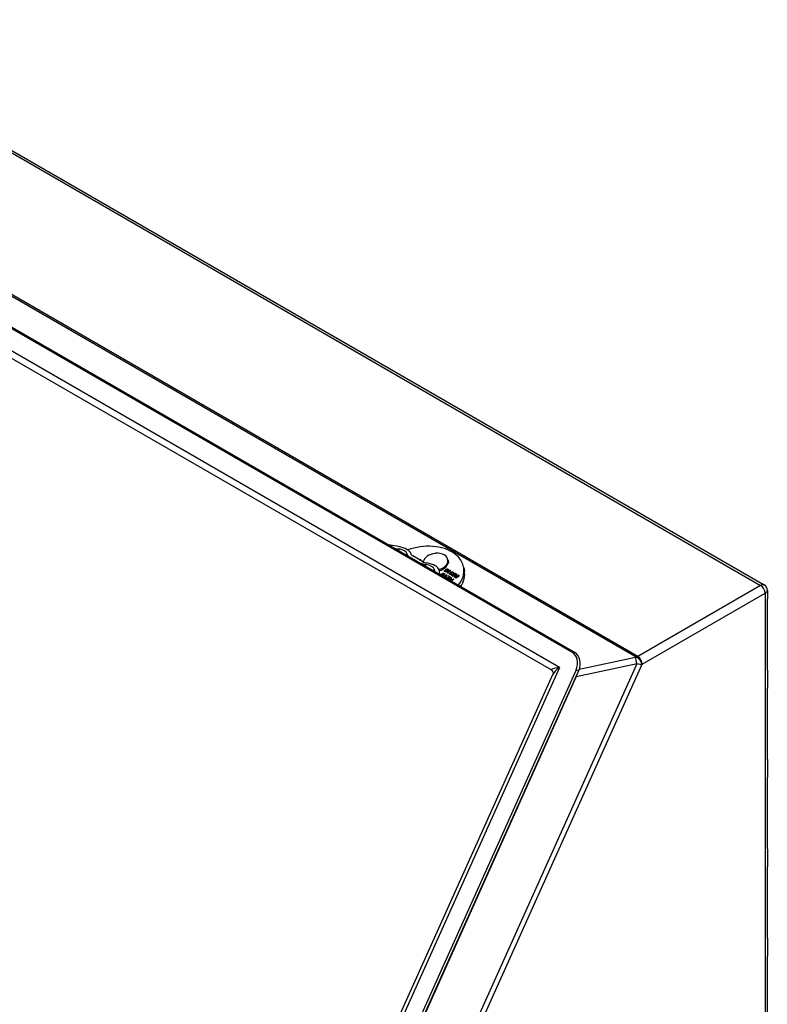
# Model space of a CAD drawing. Header units: inches. Extents: x 13 to 125, y 11 to 86.
# Tile 11 of 11: x 115.96 to 124.52, y 49.36 to 60.63. Entities that reach past the tile are written whole.
import ezdxf

# ---------------------------------------------------------------- set-up
doc = ezdxf.new("R2010")
doc.units = ezdxf.units.IN
doc.header["$MEASUREMENT"] = 0
doc.layers.add('Visible Edges(ANSI)', color=7, linetype='Continuous', lineweight=25)
doc.layers.add('Visible Tangent Edges(ANSI)', color=7, linetype='Continuous', lineweight=25)

msp = doc.modelspace()

# ---------------------------------------------------------------- linework, layer by layer
at = {"layer": 'Visible Edges(ANSI)'}
for p, q in [((113.279, 60.633), (124.485, 54.163)), ((111.454, 59.649), (122.284, 53.397)), ((122.315, 53.389), (111.486, 59.642)), ((111.517, 59.27), (122.049, 53.19)), ((120.299, 54.602), (120.207, 54.617)), ((120.242, 54.586), (120.305, 54.576)), ((120.435, 54.476), (120.524, 54.425)), ((120.573, 54.432), (120.462, 54.496)), ((120.538, 54.452), (120.552, 54.454)), ((120.552, 54.454), (120.541, 54.45)), ((120.721, 54.526), (120.719, 54.525)), ((120.723, 54.525), (120.721, 54.526)), ((120.863, 54.453), (120.865, 54.444)), ((120.866, 54.443), (120.864, 54.444)), ((120.864, 54.441), (120.866, 54.443)), ((120.864, 54.441), (120.866, 54.427)), ((120.866, 54.443), (120.871, 54.414)), ((120.707, 54.344), (120.713, 54.314)), ((120.771, 54.292), (120.762, 54.335)), ((120.828, 54.33), (120.829, 54.324)), ((120.828, 54.33), (120.832, 54.327)), ((120.829, 54.324), (120.83, 54.323)), ((120.83, 54.323), (120.831, 54.317)), ((120.843, 54.333), (120.844, 54.327)), ((120.853, 54.303), (120.888, 54.331)), ((120.854, 54.325), (120.855, 54.321)), ((120.871, 54.414), (120.864, 54.408)), ((120.864, 54.338), (120.865, 54.332)), ((120.892, 54.328), (120.865, 54.307)), ((120.888, 54.331), (120.889, 54.325)), ((120.888, 54.331), (120.892, 54.328)), ((121.046, 54.363), (121.053, 54.323)), ((120.786, 54.274), (120.786, 54.272)), ((120.796, 54.287), (120.797, 54.284)), ((120.804, 54.262), (120.848, 54.279)), ((120.807, 54.28), (120.808, 54.274)), ((120.839, 54.272), (120.808, 54.259)), ((120.823, 54.283), (120.818, 54.285)), ((120.82, 54.29), (120.821, 54.284)), ((120.828, 54.248), (120.842, 54.269)), ((120.832, 54.246), (120.843, 54.264)), ((120.853, 54.277), (120.833, 54.245)), ((120.838, 54.242), (120.839, 54.243)), ((120.839, 54.243), (120.86, 54.23)), ((120.839, 54.243), (120.839, 54.241)), ((120.846, 54.275), (120.847, 54.269)), ((120.847, 54.273), (120.849, 54.274)), ((120.848, 54.279), (120.853, 54.277)), ((120.848, 54.279), (120.849, 54.274)), ((120.849, 54.274), (120.85, 54.273)), ((120.851, 54.25), (120.855, 54.253)), ((120.871, 54.239), (120.851, 54.25)), ((120.856, 54.302), (120.853, 54.303)), ((120.855, 54.253), (120.875, 54.242)), ((120.855, 54.253), (120.856, 54.248)), ((120.856, 54.248), (120.876, 54.236)), ((120.856, 54.247), (120.856, 54.248)), ((120.86, 54.303), (120.865, 54.306)), ((120.86, 54.23), (120.871, 54.239)), ((120.86, 54.23), (120.86, 54.229)), ((120.895, 54.252), (120.864, 54.227)), ((120.865, 54.307), (120.865, 54.303)), ((120.865, 54.264), (120.869, 54.267)), ((120.887, 54.251), (120.865, 54.264)), ((120.869, 54.267), (120.895, 54.252)), ((120.869, 54.267), (120.87, 54.261)), ((120.87, 54.261), (120.892, 54.249)), ((120.87, 54.261), (120.87, 54.261)), ((120.871, 54.239), (120.872, 54.233)), ((120.879, 54.306), (120.874, 54.303)), ((120.875, 54.242), (120.887, 54.251)), ((120.875, 54.242), (120.876, 54.236)), ((120.88, 54.22), (120.881, 54.218)), ((120.884, 54.216), (120.895, 54.21)), ((120.886, 54.29), (120.887, 54.285)), ((120.887, 54.251), (120.888, 54.246)), ((120.895, 54.21), (120.907, 54.219)), ((120.895, 54.21), (120.896, 54.209)), ((120.896, 54.3), (120.897, 54.297)), ((120.896, 54.232), (120.896, 54.232)), ((120.897, 54.238), (120.9, 54.249)), ((120.897, 54.229), (120.898, 54.224)), ((120.907, 54.219), (120.897, 54.224)), ((120.898, 54.232), (120.901, 54.243)), ((120.9, 54.303), (120.901, 54.297)), ((120.9, 54.249), (120.906, 54.246)), ((120.9, 54.249), (120.901, 54.243)), ((120.931, 54.231), (120.9, 54.207)), ((120.901, 54.243), (120.905, 54.241)), ((120.906, 54.297), (120.902, 54.295)), ((120.902, 54.288), (120.905, 54.285)), ((120.902, 54.288), (120.902, 54.284)), ((120.902, 54.229), (120.903, 54.223)), ((120.906, 54.246), (120.903, 54.237)), ((120.903, 54.227), (120.904, 54.221)), ((120.906, 54.225), (120.911, 54.222)), ((120.907, 54.219), (120.908, 54.213)), ((120.907, 54.219), (120.912, 54.216)), ((120.911, 54.222), (120.926, 54.234)), ((120.911, 54.222), (120.912, 54.216)), ((120.912, 54.283), (120.917, 54.28)), ((120.912, 54.283), (120.913, 54.277)), ((120.913, 54.277), (120.914, 54.276)), ((120.914, 54.275), (120.915, 54.269)), ((120.922, 54.298), (120.917, 54.3)), ((120.92, 54.306), (120.921, 54.3)), ((120.926, 54.234), (120.931, 54.231)), ((120.926, 54.234), (120.927, 54.228)), ((120.929, 54.289), (120.93, 54.283)), ((120.93, 54.286), (120.931, 54.281)), ((120.934, 54.273), (120.935, 54.267)), ((120.945, 54.263), (120.95, 54.261)), ((120.945, 54.263), (120.946, 54.258)), ((120.946, 54.258), (120.947, 54.257)), ((120.947, 54.256), (120.948, 54.25)), ((120.953, 54.278), (120.948, 54.28)), ((120.951, 54.286), (120.952, 54.28)), ((120.962, 54.27), (120.963, 54.264)), ((120.963, 54.267), (120.964, 54.262)), ((120.967, 54.254), (120.968, 54.248)), ((120.986, 54.259), (120.981, 54.261)), ((120.984, 54.267), (120.985, 54.261)), ((124.521, 54.101), (124.521, 54.004)), ((124.521, 53.187), (124.521, 54.004)), ((116.004, 39.646), (122.065, 53.139)), ((122.331, 53.19), (116.12, 39.361)), ((116.151, 39.353), (122.363, 53.183)), ((124.521, 53.188), (124.521, 52.982)), ((124.521, 52.165), (124.521, 52.981)), ((124.521, 52.165), (124.521, 51.959)), ((124.521, 51.142), (124.521, 51.959)), ((124.521, 51.143), (124.521, 50.937)), ((124.521, 50.12), (124.521, 50.936)), ((124.521, 50.12), (124.521, 49.914)), ((124.521, 49.097), (124.521, 49.914))]:
    msp.add_line(p, q, dxfattribs=at)
msp.add_arc((124.449, 54.101), 0.072, 0, 60, dxfattribs=at)
for centre, major_axis, ratio, start_param, end_param in [((120.287, 54.534), (0.152, -0.024), 0.450657, 0.164783, 1.565615), ((120.298, 54.532), (0.0972, -0.0155), 0.450657, 0.120755, 1.565615), ((120.58, 54.285), (0.466, 0.078), 0.668835, 5.633606, 8.127918), ((120.527, 54.508), (-0.132, 0.021), 0.450657, 0.120755, 0.867483), ((120.516, 54.515), (-0.0778, 0.0124), 0.450657, 0.164783, 0.867483), ((120.722, 54.429), (-0.141, -0.024), 0.668835, 4.622937, 6.055865), ((120.722, 54.429), (0.141, 0.024), 0.668835, 6.193733, 7.735655), ((120.722, 54.429), (0.141, 0.024), 0.668835, 4.874491, 6.164859), ((120.616, 54.457), (-0.132, 0.021), 0.450657, 0.867483, 1.614211), ((120.628, 54.45), (0.0778, -0.0124), 0.450657, 4.009076, 4.711776), ((120.61, 54.352), (0.0972, -0.0155), 0.450657, 0.169351, 1.614211), ((120.611, 54.347), (0.152, -0.024), 0.450657, 0.169351, 1.570183), ((120.725, 54.415), (0.141, 0.024), 0.668835, 4.881106, 6.164859), ((120.587, 54.245), (0.466, 0.078), 0.668835, 5.718503, 6.283185), ((124.435, 54.004), (0.086, 0), 0.57735, 6.28191, 6.283185), ((122.22, 53.254), (0.035, 0.153), 0.804092, 4.471579, 6.042375), ((122.252, 53.247), (0.035, 0.153), 0.804092, 4.471579, 6.042375), ((124.435, 53.188), (0.086, 0), 0.57735, 6.28191, 6.283185), ((124.435, 52.982), (0.086, 0), 0.57735, 6.28191, 6.283185), ((124.435, 52.165), (0.086, 0), 0.57735, 6.28191, 6.283185), ((124.435, 51.959), (0.086, 0), 0.57735, 6.28191, 6.283185), ((124.435, 51.143), (0.086, 0), 0.57735, 6.28191, 6.283185), ((124.435, 50.937), (0.086, 0), 0.57735, 6.28191, 6.283185), ((124.435, 50.12), (0.086, 0), 0.57735, 6.28191, 6.283185), ((124.435, 49.914), (0.086, 0), 0.57735, 6.28191, 6.283185)]:
    msp.add_ellipse(centre, major_axis=major_axis, ratio=ratio, start_param=start_param, end_param=end_param, dxfattribs=at)
for points, degree in [([(120.207, 54.617), (120.2, 54.618), (120.193, 54.619), (120.186, 54.619)], 3), ([(120.829, 54.317), (120.825, 54.319), (120.824, 54.326), (120.828, 54.33)], 2), ([(120.826, 54.32), (120.827, 54.322), (120.829, 54.324)], 2), ([(120.832, 54.327), (120.83, 54.325), (120.83, 54.324)], 2), ([(120.83, 54.324), (120.83, 54.321), (120.833, 54.32)], 2), ([(120.841, 54.327), (120.837, 54.329), (120.837, 54.338), (120.842, 54.342)], 2), ([(120.838, 54.329), (120.839, 54.333), (120.843, 54.336)], 2), ([(120.838, 54.318), (120.841, 54.318), (120.849, 54.321), (120.854, 54.325)], 2), ([(120.854, 54.325), (120.851, 54.324), (120.844, 54.325), (120.841, 54.327)], 2), ([(120.842, 54.342), (120.845, 54.344), (120.854, 54.347), (120.862, 54.346), (120.865, 54.345)], 2), ([(120.86, 54.324), (120.85, 54.316), (120.842, 54.315)], 2), ([(120.847, 54.339), (120.843, 54.336), (120.843, 54.331), (120.846, 54.329)], 2), ([(120.843, 54.336), (120.844, 54.336), (120.844, 54.337)], 2), ([(120.844, 54.327), (120.844, 54.326), (120.845, 54.325)], 2), ([(120.846, 54.329), (120.849, 54.327), (120.857, 54.328), (120.86, 54.331)], 2), ([(120.862, 54.342), (120.859, 54.343), (120.851, 54.342), (120.847, 54.339)], 2), ([(120.855, 54.322), (120.859, 54.323), (120.861, 54.325)], 2), ([(120.865, 54.345), (120.87, 54.341), (120.869, 54.331), (120.86, 54.324)], 2), ([(120.86, 54.331), (120.863, 54.333), (120.865, 54.337), (120.864, 54.341), (120.862, 54.342)], 2), ([(120.864, 54.34), (120.865, 54.339), (120.866, 54.339)], 2), ([(120.866, 54.339), (120.869, 54.337), (120.87, 54.335)], 2), ([(120.773, 54.28), (120.772, 54.284), (120.772, 54.288), (120.771, 54.292)], 3), ([(120.783, 54.274), (120.784, 54.277), (120.788, 54.28)], 2), ([(120.79, 54.288), (120.797, 54.293), (120.808, 54.298), (120.817, 54.298), (120.821, 54.295)], 2), ([(120.804, 54.283), (120.801, 54.285), (120.793, 54.284), (120.79, 54.281)], 2), ([(120.79, 54.281), (120.79, 54.282), (120.791, 54.282)], 2), ([(120.791, 54.282), (120.794, 54.284), (120.796, 54.286)], 2), ([(120.796, 54.287), (120.799, 54.288), (120.806, 54.287), (120.809, 54.286)], 2), ([(120.797, 54.287), (120.797, 54.287), (120.796, 54.287)], 2), ([(120.818, 54.293), (120.816, 54.294), (120.811, 54.294), (120.806, 54.293), (120.8, 54.29), (120.797, 54.287)], 2), ([(120.808, 54.271), (120.803, 54.267), (120.797, 54.266)], 2), ([(120.804, 54.273), (120.807, 54.276), (120.807, 54.281), (120.804, 54.283)], 2), ([(120.807, 54.281), (120.808, 54.281), (120.81, 54.28)], 2), ([(120.809, 54.286), (120.814, 54.283), (120.813, 54.275), (120.808, 54.271)], 2), ([(120.81, 54.28), (120.812, 54.279), (120.813, 54.277)], 2), ([(120.818, 54.285), (120.82, 54.287), (120.82, 54.291), (120.818, 54.293)], 2), ([(120.82, 54.291), (120.821, 54.29), (120.822, 54.289)], 2), ([(120.821, 54.295), (120.826, 54.293), (120.826, 54.286), (120.823, 54.283)], 2), ([(120.822, 54.289), (120.824, 54.288), (120.826, 54.287)], 2), ([(120.842, 54.315), (120.835, 54.314), (120.829, 54.317)], 2), ([(120.831, 54.317), (120.831, 54.316), (120.832, 54.316)], 2), ([(120.833, 54.32), (120.835, 54.318), (120.838, 54.318)], 2), ([(120.846, 54.275), (120.843, 54.273), (120.839, 54.272)], 2), ([(120.842, 54.269), (120.844, 54.272), (120.846, 54.275)], 2), ([(120.843, 54.264), (120.845, 54.267), (120.847, 54.269)], 2), ([(120.874, 54.303), (120.869, 54.303), (120.859, 54.303), (120.856, 54.302)], 2), ([(120.865, 54.307), (120.868, 54.307), (120.876, 54.306), (120.879, 54.306)], 2), ([(120.877, 54.22), (120.877, 54.221), (120.879, 54.222)], 2), ([(120.878, 54.228), (120.881, 54.231), (120.891, 54.232), (120.897, 54.229)], 2), ([(120.879, 54.222), (120.88, 54.223), (120.881, 54.223)], 2), ([(120.882, 54.225), (120.88, 54.223), (120.88, 54.218), (120.884, 54.216)], 2), ([(120.885, 54.284), (120.883, 54.286), (120.88, 54.291), (120.882, 54.296), (120.884, 54.297)], 2), ([(120.882, 54.288), (120.883, 54.29), (120.885, 54.292)], 2), ([(120.897, 54.224), (120.894, 54.226), (120.889, 54.227), (120.884, 54.226), (120.882, 54.225)], 2), ([(120.884, 54.297), (120.886, 54.299), (120.893, 54.301), (120.896, 54.3)], 2), ([(120.885, 54.292), (120.886, 54.292), (120.887, 54.293)], 2), ([(120.905, 54.285), (120.9, 54.282), (120.89, 54.282), (120.885, 54.284)], 2), ([(120.888, 54.295), (120.886, 54.293), (120.886, 54.289), (120.889, 54.287)], 2), ([(120.887, 54.285), (120.887, 54.284), (120.888, 54.283)], 2), ([(120.902, 54.295), (120.899, 54.297), (120.891, 54.297), (120.888, 54.295)], 2), ([(120.889, 54.287), (120.891, 54.286), (120.898, 54.286), (120.902, 54.288)], 2), ([(120.896, 54.3), (120.894, 54.303), (120.895, 54.308), (120.898, 54.311)], 2), ([(120.895, 54.301), (120.896, 54.303), (120.899, 54.305)], 2), ([(120.896, 54.232), (120.896, 54.235), (120.897, 54.238)], 2), ([(120.897, 54.229), (120.896, 54.231), (120.896, 54.232)], 2), ([(120.897, 54.229), (120.897, 54.231), (120.898, 54.232)], 2), ([(120.898, 54.311), (120.903, 54.314), (120.916, 54.315), (120.921, 54.312)], 2), ([(120.899, 54.305), (120.9, 54.306), (120.901, 54.306)], 2), ([(120.903, 54.308), (120.9, 54.306), (120.9, 54.301), (120.903, 54.299)], 2), ([(120.901, 54.297), (120.901, 54.296), (120.901, 54.295)], 2), ([(120.902, 54.295), (120.902, 54.295), (120.902, 54.295)], 2), ([(120.903, 54.237), (120.902, 54.234), (120.902, 54.23), (120.902, 54.227), (120.903, 54.227)], 2), ([(120.917, 54.31), (120.914, 54.311), (120.906, 54.31), (120.903, 54.308)], 2), ([(120.903, 54.299), (120.904, 54.298), (120.906, 54.297)], 2), ([(120.903, 54.227), (120.904, 54.226), (120.906, 54.225)], 2), ([(120.904, 54.221), (120.905, 54.22), (120.907, 54.219)], 2), ([(120.915, 54.267), (120.911, 54.269), (120.908, 54.274), (120.909, 54.28), (120.912, 54.283)], 2), ([(120.909, 54.272), (120.91, 54.274), (120.913, 54.277)], 2), ([(120.917, 54.28), (120.914, 54.277), (120.915, 54.272), (120.919, 54.27)], 2), ([(120.915, 54.269), (120.916, 54.267), (120.919, 54.265)], 2), ([(120.937, 54.267), (120.934, 54.265), (120.927, 54.263), (120.919, 54.265), (120.915, 54.267)], 2), ([(120.917, 54.3), (120.92, 54.303), (120.92, 54.308), (120.917, 54.31)], 2), ([(120.919, 54.308), (120.921, 54.307), (120.922, 54.307)], 2), ([(120.919, 54.27), (120.923, 54.268), (120.93, 54.268), (120.932, 54.269)], 2), ([(120.921, 54.312), (120.925, 54.31), (120.926, 54.302), (120.922, 54.298)], 2), ([(120.922, 54.307), (120.924, 54.305), (120.926, 54.303)], 2), ([(120.924, 54.285), (120.922, 54.288), (120.923, 54.293), (120.926, 54.295)], 2), ([(120.924, 54.285), (120.925, 54.287), (120.927, 54.289)], 2), ([(120.934, 54.273), (120.934, 54.274), (120.925, 54.283), (120.924, 54.285)], 2), ([(120.926, 54.295), (120.929, 54.297), (120.937, 54.299), (120.946, 54.298), (120.95, 54.296)], 2), ([(120.927, 54.289), (120.928, 54.29), (120.929, 54.291)], 2), ([(120.931, 54.293), (120.93, 54.291), (120.929, 54.288), (120.93, 54.286)], 2), ([(120.93, 54.286), (120.931, 54.285), (120.939, 54.278), (120.94, 54.276)], 2), ([(120.93, 54.283), (120.93, 54.282), (120.931, 54.281)], 2), ([(120.946, 54.292), (120.943, 54.294), (120.937, 54.295), (120.933, 54.294), (120.931, 54.293)], 2), ([(120.932, 54.269), (120.934, 54.271), (120.934, 54.273)], 2), ([(120.935, 54.267), (120.935, 54.267), (120.935, 54.267)], 2), ([(120.935, 54.266), (120.935, 54.266), (120.935, 54.267)], 2), ([(120.94, 54.276), (120.941, 54.273), (120.94, 54.269), (120.937, 54.267)], 2), ([(120.948, 54.248), (120.944, 54.25), (120.941, 54.255), (120.942, 54.261), (120.945, 54.263)], 2), ([(120.942, 54.253), (120.943, 54.255), (120.946, 54.258)], 2), ([(120.948, 54.28), (120.951, 54.282), (120.952, 54.286), (120.949, 54.291), (120.946, 54.292)], 2), ([(120.947, 54.292), (120.949, 54.291), (120.951, 54.29)], 2), ([(120.95, 54.261), (120.947, 54.258), (120.948, 54.253), (120.952, 54.251)], 2), ([(120.948, 54.25), (120.949, 54.248), (120.952, 54.246)], 2), ([(120.97, 54.248), (120.967, 54.246), (120.96, 54.244), (120.952, 54.246), (120.948, 54.248)], 2), ([(120.95, 54.296), (120.955, 54.293), (120.958, 54.287), (120.956, 54.28), (120.953, 54.278)], 2), ([(120.952, 54.251), (120.956, 54.249), (120.963, 54.249), (120.965, 54.25)], 2), ([(120.957, 54.266), (120.955, 54.269), (120.956, 54.274), (120.959, 54.276)], 2), ([(120.957, 54.266), (120.958, 54.268), (120.96, 54.27)], 2), ([(120.967, 54.254), (120.967, 54.255), (120.958, 54.264), (120.957, 54.266)], 2), ([(120.959, 54.276), (120.962, 54.278), (120.97, 54.28), (120.979, 54.279), (120.983, 54.277)], 2), ([(120.96, 54.27), (120.961, 54.271), (120.962, 54.272)], 2), ([(120.964, 54.274), (120.962, 54.272), (120.962, 54.269), (120.963, 54.267)], 2), ([(120.963, 54.267), (120.964, 54.266), (120.972, 54.259), (120.973, 54.257)], 2), ([(120.963, 54.264), (120.963, 54.263), (120.964, 54.262)], 2), ([(120.979, 54.273), (120.976, 54.275), (120.97, 54.276), (120.966, 54.275), (120.964, 54.274)], 2), ([(120.965, 54.25), (120.967, 54.252), (120.967, 54.254)], 2), ([(120.968, 54.248), (120.968, 54.248), (120.968, 54.248)], 2), ([(120.968, 54.247), (120.968, 54.247), (120.968, 54.248)], 2), ([(120.973, 54.257), (120.974, 54.254), (120.972, 54.25), (120.97, 54.248)], 2), ([(120.981, 54.261), (120.984, 54.263), (120.985, 54.267), (120.982, 54.271), (120.979, 54.273)], 2), ([(120.98, 54.273), (120.982, 54.272), (120.984, 54.271)], 2), ([(120.983, 54.277), (120.988, 54.274), (120.991, 54.268), (120.989, 54.261), (120.986, 54.259)], 2)]:
    msp.add_open_spline(points, degree=degree, dxfattribs=at)
for points, degree, knots in [([(120.861, 54.325), (120.864, 54.327), (120.866, 54.331), (120.865, 54.332)], 2, [0, 0, 0, 1, 1.809576, 1.809576, 1.809576]), ([(120.78, 54.275), (120.781, 54.277), (120.784, 54.283), (120.79, 54.288)], 2, [1.399435, 1.399435, 1.399435, 2, 3, 3, 3]), ([(120.79, 54.281), (120.786, 54.278), (120.786, 54.273), (120.788, 54.271)], 2, [0, 0, 0, 1, 1.925237, 1.925237, 1.925237]), ([(120.789, 54.271), (120.792, 54.269), (120.8, 54.27), (120.804, 54.273)], 2, [0.072154, 0.072154, 0.072154, 1, 2, 2, 2]), ([(120.807, 54.27), (120.808, 54.271), (120.808, 54.273), (120.808, 54.274)], 2, [0.4268846, 0.4268846, 0.4268846, 1, 1.1627736, 1.1627736, 1.1627736]), ([(120.821, 54.283), (120.821, 54.284), (120.821, 54.284), (120.821, 54.284)], 2, [0.9592415, 0.9592415, 0.9592415, 1, 1.0603532, 1.0603532, 1.0603532]), ([(120.874, 54.222), (120.874, 54.222), (120.875, 54.225), (120.878, 54.228)], 2, [1.810102, 1.810102, 1.810102, 2, 3, 3, 3]), ([(120.903, 54.223), (120.903, 54.223), (120.903, 54.222), (120.904, 54.221)], 2, [1.787623, 1.787623, 1.787623, 2, 3, 3, 3]), ([(120.921, 54.299), (120.921, 54.299), (120.921, 54.3), (120.921, 54.3)], 2, [0.7338197, 0.7338197, 0.7338197, 1, 1.0776732, 1.0776732, 1.0776732]), ([(120.931, 54.281), (120.932, 54.279), (120.939, 54.273), (120.94, 54.271)], 2, [0, 0, 0, 1, 1.795823, 1.795823, 1.795823]), ([(120.951, 54.29), (120.956, 54.287), (120.957, 54.284), (120.957, 54.284)], 2, [0, 0, 0, 1, 1.014635, 1.014635, 1.014635]), ([(120.952, 54.278), (120.952, 54.278), (120.952, 54.279), (120.952, 54.28)], 2, [0.9499408, 0.9499408, 0.9499408, 1, 1.4591702, 1.4591702, 1.4591702]), ([(120.964, 54.262), (120.965, 54.26), (120.972, 54.254), (120.973, 54.252)], 2, [0, 0, 0, 1, 1.795823, 1.795823, 1.795823]), ([(120.984, 54.271), (120.989, 54.268), (120.99, 54.265), (120.99, 54.265)], 2, [0, 0, 0, 1, 1.014635, 1.014635, 1.014635]), ([(120.985, 54.259), (120.985, 54.259), (120.985, 54.26), (120.985, 54.261)], 2, [0.9499408, 0.9499408, 0.9499408, 1, 1.4591702, 1.4591702, 1.4591702]), ([(122.049, 53.19), (122.05, 53.189), (122.053, 53.187), (122.058, 53.182), (122.061, 53.179), (122.065, 53.17), (122.067, 53.165), (122.068, 53.155), (122.068, 53.151), (122.067, 53.144), (122.066, 53.141), (122.065, 53.139)], 3, [0.1745329, 0.1745329, 0.1745329, 0.1745329, 0.2641693, 0.2641693, 0.3538056, 0.3538056, 0.4434419, 0.4434419, 0.5330782, 0.5330782, 0.6227146, 0.6227146, 0.6227146, 0.6227146])]:
    msp.add_open_spline(points, degree=degree, knots=knots, dxfattribs=at)
at = {"layer": 'Visible Tangent Edges(ANSI)'}
for p, q in [((113.233, 60.631), (124.444, 54.158)), ((111.815, 59.811), (123.026, 53.338)), ((123.037, 53.345), (111.825, 59.818)), ((122.14, 53.219), (111.412, 59.413)), ((120.842, 54.342), (120.843, 54.336)), ((120.846, 54.329), (120.847, 54.325)), ((120.86, 54.331), (120.861, 54.325)), ((120.865, 54.345), (120.866, 54.339)), ((120.79, 54.288), (120.791, 54.282)), ((120.804, 54.273), (120.805, 54.268)), ((120.809, 54.286), (120.81, 54.28)), ((120.821, 54.295), (120.822, 54.289)), ((120.833, 54.32), (120.834, 54.315)), ((120.838, 54.318), (120.838, 54.315)), ((120.842, 54.269), (120.843, 54.264)), ((120.878, 54.228), (120.879, 54.222)), ((120.884, 54.297), (120.885, 54.292)), ((120.884, 54.216), (120.884, 54.215)), ((120.889, 54.287), (120.89, 54.283)), ((120.897, 54.238), (120.898, 54.232)), ((120.898, 54.311), (120.899, 54.305)), ((120.903, 54.299), (120.903, 54.296)), ((120.906, 54.225), (120.907, 54.219)), ((120.919, 54.27), (120.92, 54.265)), ((120.921, 54.312), (120.922, 54.307)), ((120.926, 54.295), (120.927, 54.289)), ((120.932, 54.269), (120.933, 54.265)), ((120.934, 54.273), (120.935, 54.267)), ((120.94, 54.276), (120.94, 54.272)), ((120.95, 54.296), (120.951, 54.29)), ((120.952, 54.251), (120.953, 54.246)), ((120.959, 54.276), (120.96, 54.27)), ((120.965, 54.25), (120.966, 54.246)), ((120.967, 54.254), (120.968, 54.248)), ((120.973, 54.257), (120.973, 54.253)), ((120.983, 54.277), (120.984, 54.271)), ((124.444, 54.158), (123.037, 53.345)), ((123.088, 53.257), (124.495, 54.069)), ((124.495, 54.069), (124.495, 42.737)), ((122.315, 53.389), (122.284, 53.397)), ((123.013, 53.332), (122.367, 53.194)), ((123.026, 53.338), (123.026, 53.338)), ((122.14, 53.219), (115.987, 39.519)), ((116.596, 38.942), (123.029, 53.265)), ((116.649, 38.923), (123.086, 53.255)), ((122.334, 53.117), (123.029, 53.265)), ((123.086, 53.255), (123.086, 53.256)), ((122.334, 53.117), (116.232, 39.53)), ((122.331, 53.19), (122.363, 53.183))]:
    msp.add_line(p, q, dxfattribs=at)
for centre, major_axis, ratio, start_param, end_param in [((120.199, 54.539), (0.077, 0.133), 0.57735, 5.12924, 5.297078), ((120.291, 54.486), (-0.075, -0.13), 0.57735, 1.996972, 2.155485), ((120.355, 54.449), (0.0575, 0.0995), 0.57735, 5.284517, 5.297078), ((120.444, 54.398), (-0.0575, -0.0995), 0.57735, 2.142924, 2.155485), ((120.508, 54.361), (0.075, 0.13), 0.57735, 5.138564, 5.297078), ((120.6, 54.308), (0.077, 0.133), 0.57735, 5.12924, 5.297078), ((124.444, 54.099), (0.036, -0.0624), 0.57735, 0.785398, 2.356194), ((123.016, 53.343), (-0.0164, -0.0081), 0.555578, 1.139034, 1.924432), ((123.022, 53.279), (0.015, -0.0704), 0.049051, 1.36067, 2.407867), ((123.037, 53.275), (-0.043, -0.0745), 0.57735, 3.926991, 4.101524), ((123.035, 53.285), (0.0443, -0.0567), 0.468323, 0.712118, 2.282914), ((123.035, 53.285), (-0.0443, 0.0567), 0.468323, 3.853711, 5.424507), ((123.037, 53.286), (0.036, -0.0624), 0.57735, 0.785398, 2.356194), ((122.19, 53.208), (-0.143, -0.015), 0.122532, 5.054016, 6.450279), ((122.19, 53.208), (-0.126, -0.087), 0.252909, 4.938642, 5.886724), ((123.025, 53.29), (0.082, -0.0273), 0.270106, 4.847674, 5.633073), ((123.088, 53.245), (0.007, 0.0121), 0.57735, 0.785398, 0.959931), ((122.307, 53.045), (0.0601, 0.0886), 0.235791, 0.802463, 0.824731), ((122.327, 53.131), (0.015, -0.0704), 0.049051, 1.36067, 1.377206)]:
    msp.add_ellipse(centre, major_axis=major_axis, ratio=ratio, start_param=start_param, end_param=end_param, dxfattribs=at)
for points in [[(120.203, 54.609), (120.205, 54.611), (120.206, 54.614), (120.207, 54.617)], [(120.771, 54.292), (120.765, 54.292), (120.758, 54.292), (120.752, 54.292)]]:
    msp.add_open_spline(points, degree=3, dxfattribs=at)
for points, knots in [([(124.485, 54.163), (124.482, 54.165), (124.478, 54.166), (124.469, 54.167), (124.463, 54.166), (124.453, 54.162), (124.449, 54.16), (124.444, 54.158)], [0.03714159, 0.03714159, 0.03714159, 0.03714159, 0.04766247, 0.04766247, 0.05973193, 0.05973193, 0.06727535, 0.06727535, 0.06727535, 0.06727535]), ([(124.495, 54.069), (124.5, 54.072), (124.504, 54.075), (124.512, 54.082), (124.516, 54.086), (124.52, 54.094), (124.521, 54.098), (124.521, 54.101)], [-0.06727535, -0.06727535, -0.06727535, -0.06727535, -0.05973193, -0.05973193, -0.04766247, -0.04766247, -0.03714159, -0.03714159, -0.03714159, -0.03714159])]:
    msp.add_open_spline(points, degree=3, knots=knots, dxfattribs=at)

doc.saveas('drawing.dxf')
